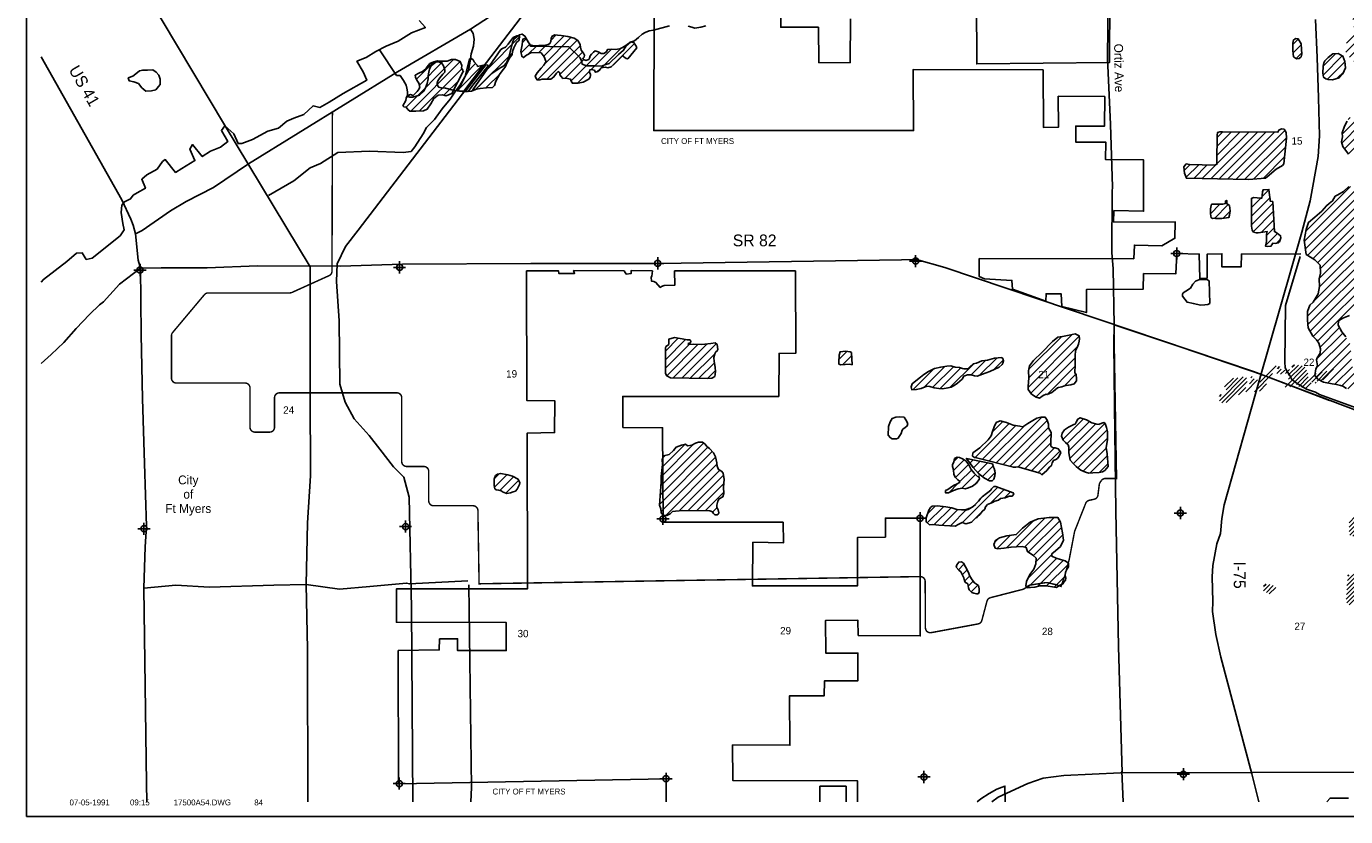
# Model space of a CAD drawing. Extents: x 212512 to 260703, y 827727 to 859724.
# Tile 1 of 3: x 212512 to 239392, y 828224 to 844323. Entities that reach past the tile are written whole.
import ezdxf
from ezdxf.enums import TextEntityAlignment as Align

# ---------------------------------------------------------------- set-up
doc = ezdxf.new("R2010")
doc.units = 0
doc.header["$LTSCALE"] = 800
doc.header["$PDMODE"] = 34
doc.header["$PDSIZE"] = 125
doc.linetypes.add('DASHED', pattern=[0])
doc.linetypes.add('STREAM', pattern=[0])
doc.layers.get('0').update_dxf_attribs({"linetype": 'CONTINUOUS'})
for name, color, linetype in [('BORDER', 1, 'CONTINUOUS'), ('CITY', 14, 'DASHED'), ('MAJROADS', 9, 'CONTINUOUS'), ('RR', 13, 'CONTINUOUS'), ('SEC', 2, 'CONTINUOUS'), ('TEXT', 7, 'CONTINUOUS'), ('TRUNKS', 5, 'STREAM'), ('WATER', 4, 'CONTINUOUS'), ('WETDBA', 11, 'CONTINUOUS'), ('WETFILL', 12, 'CONTINUOUS'), ('WSHEDS', 3, 'CONTINUOUS')]:
    doc.layers.add(name, color=color, linetype=linetype)

# ---------------------------------------------------------------- blocks, each defined once
blk = doc.blocks.new('*X')
at = {"color": 0}
for p, q in [((236547, 851377), (236801, 851631)), ((236661, 851313), (236957, 851609)), ((237278, 851577), (237393, 851693)), ((237294, 851417), (237537, 851659)), ((237409, 851354), (237627, 851573)), ((234784, 850674), (235557, 851447)), ((234912, 850625), (235635, 851348)), ((235260, 851327), (235414, 851481)), ((235995, 850825), (236458, 851287)), ((236817, 851292), (237019, 851495)), ((234623, 850689), (235138, 851204)), ((234794, 850330), (235706, 851243)), ((234892, 851136), (235016, 851260)), ((234986, 850346), (235772, 851132)), ((235840, 850847), (236153, 851160)), ((236155, 850808), (236604, 851256)), ((236280, 850756), (236768, 851243)), ((236421, 850720), (236885, 851184)), ((235515, 850698), (235626, 850809)), ((235735, 850918), (235780, 850963)), ((234738, 850452), (234754, 850467)), ((235165, 850348), (235315, 850498)), ((233613, 849856), (233733, 849977)), ((237223, 849754), (237463, 849994)), ((237255, 849609), (237602, 849956)), ((233431, 849145), (234083, 849796)), ((233466, 849356), (233953, 849843)), ((233488, 849555), (233860, 849927)), ((237373, 849551), (237662, 849839)), ((233545, 849082), (233824, 849360)), ((233672, 849032), (233817, 849177)), ((234892, 849191), (234897, 849196)), ((234916, 849038), (235081, 849203)), ((234985, 848930), (235265, 849210)), ((235107, 848876), (235448, 849217)), ((235228, 848820), (235632, 849224)), ((235422, 848837), (235777, 849192)), ((235606, 848845), (235791, 849029)), ((230008, 846075), (231816, 847882)), ((231444, 847687), (231691, 847934)), ((230175, 846065), (231815, 847705)), ((230406, 846119), (231835, 847549)), ((229557, 846684), (230120, 847248)), ((229632, 846936), (230071, 847375)), ((229698, 847179), (229906, 847387)), ((229855, 846099), (231089, 847333)), ((230972, 846509), (231856, 847392)), ((231734, 847093), (231902, 847262)), ((229317, 846268), (230156, 847106)), ((229427, 846201), (230202, 846976)), ((229561, 846158), (230457, 847054)), ((229702, 846122), (230739, 847159)), ((239396, 843795), (240236, 844636)), ((239471, 843694), (240350, 844573)), ((239536, 844466), (239888, 844818)), ((239556, 844309), (240009, 844762)), ((239614, 844190), (240120, 844697)), ((239655, 844762), (239712, 844819)), ((239562, 843608), (240463, 844509)), ((239652, 843522), (240596, 844465)), ((239858, 843550), (240751, 844443)), ((239984, 843499), (240899, 844414)), ((240310, 843648), (240997, 844336)), ((243620, 844131), (243880, 844391)), ((243631, 843964), (244078, 844412)), ((243641, 843798), (244254, 844410)), ((243652, 843632), (244429, 844409)), ((243653, 843456), (244607, 844410)), ((243654, 843281), (244787, 844414)), ((243654, 842750), (245302, 844398)), ((243654, 842573), (245363, 844283)), ((243655, 843105), (244961, 844411)), ((243655, 842928), (245131, 844404)), ((243657, 844344), (243660, 844348)), ((221894, 843441), (222560, 844107)), ((222615, 843985), (222703, 844073)), ((222924, 843233), (223733, 844043)), ((223053, 843716), (223467, 844130)), ((223070, 843556), (223614, 844100)), ((223202, 844042), (223309, 844148)), ((238315, 843952), (238429, 844066)), ((239408, 843984), (239610, 844186)), ((240433, 843595), (241094, 844256)), ((240483, 843469), (241248, 844233)), ((240537, 843346), (241416, 844225)), ((240622, 843253), (241471, 844103)), ((243653, 842396), (245351, 844094)), ((221672, 843042), (222417, 843787)), ((222593, 843786), (222768, 843962)), ((222738, 843755), (222913, 843930)), ((222946, 843786), (223107, 843947)), ((223117, 843249), (223797, 843930)), ((223384, 843340), (223847, 843803)), ((223611, 843214), (224188, 843790)), ((224017, 843442), (224434, 843859)), ((224228, 843477), (224629, 843878)), ((224458, 843530), (224903, 843975)), ((238321, 843781), (238487, 843947)), ((238385, 843669), (238500, 843783)), ((238937, 843513), (239192, 843768)), ((240735, 843190), (241485, 843940)), ((220247, 842677), (221217, 843648)), ((220345, 842599), (221352, 843606)), ((220461, 843245), (220816, 843600)), ((220520, 843127), (221003, 843611)), ((221322, 843046), (221806, 843530)), ((221471, 843372), (221666, 843567)), ((221530, 843607), (221586, 843664)), ((223484, 843263), (223867, 843646)), ((238932, 843332), (239323, 843723)), ((239024, 843247), (239376, 843599)), ((243709, 842275), (245133, 843698)), ((243808, 842197), (245156, 843546)), ((220523, 842601), (221384, 843461)), ((221020, 842920), (221320, 843220)), ((221876, 843069), (222171, 843365)), ((223742, 843167), (223985, 843411)), ((224152, 843401), (224193, 843442)), ((239221, 843267), (239353, 843399)), ((240850, 843129), (241173, 843452)), ((240986, 843087), (241159, 843260)), ((242742, 843075), (242932, 843265)), ((242770, 842927), (243127, 843284)), ((242870, 842850), (243274, 843254)), ((243029, 842833), (243418, 843221)), ((243920, 842133), (245261, 843473)), ((244056, 842091), (245334, 843370)), ((244194, 842052), (245367, 843226)), ((243216, 842842), (243385, 843012)), ((220250, 842858), (220322, 842929)), ((238855, 839012), (242259, 842416)), ((239326, 842134), (239599, 842407)), ((239443, 842428), (239484, 842470)), ((239447, 841725), (240162, 842440)), ((239583, 841684), (240393, 842495)), ((239692, 841616), (240700, 842625)), ((239771, 841519), (240827, 842575)), ((239863, 841434), (240913, 842484)), ((240019, 841414), (241029, 842423)), ((240567, 841078), (241896, 842406)), ((240663, 840996), (242080, 842414)), ((236642, 841219), (237593, 842169)), ((236768, 841521), (237418, 842171)), ((236771, 841701), (237243, 842173)), ((236774, 841880), (237068, 842175)), ((236777, 842060), (236893, 842177)), ((236815, 841215), (237768, 842168)), ((236988, 841211), (237943, 842166)), ((237161, 841207), (238153, 842199)), ((238615, 838419), (242432, 842236)), ((238740, 838720), (242403, 842383)), ((239313, 841945), (239691, 842323)), ((239370, 841825), (239944, 842399)), ((240175, 841393), (241178, 842396)), ((240307, 841348), (241328, 842368)), ((240351, 841215), (241497, 842361)), ((240412, 841099), (241712, 842399)), ((237334, 841203), (238185, 842054)), ((238624, 838251), (242437, 842063)), ((238666, 838116), (242443, 841893)), ((244356, 842038), (244431, 842113)), ((237518, 841210), (238167, 841859)), ((237710, 841226), (238147, 841663)), ((238730, 838003), (242449, 841722)), ((236102, 841386), (236227, 841510)), ((236141, 841248), (236398, 841505)), ((236296, 841226), (236570, 841499)), ((236469, 841222), (236755, 841508)), ((238817, 837913), (242455, 841551)), ((239665, 838585), (242462, 841381)), ((238585, 840156), (239491, 841062)), ((239986, 838728), (242486, 841228)), ((241074, 839640), (242525, 841091)), ((237473, 840812), (237487, 840826)), ((237473, 840635), (237661, 840823)), ((237474, 840459), (237848, 840833)), ((237687, 840849), (237829, 840992)), ((238551, 839945), (239646, 841040)), ((238574, 839792), (239740, 840958)), ((238619, 839660), (239835, 840876)), ((238727, 839591), (239994, 840858)), ((238821, 839509), (240138, 840825)), ((238875, 839386), (240279, 840790)), ((241381, 839770), (242633, 841022)), ((241547, 839760), (242655, 840867)), ((236636, 840505), (236832, 840701)), ((236720, 840412), (237001, 840693)), ((236898, 840414), (237035, 840551)), ((237474, 840282), (237909, 840717)), ((237507, 840139), (237918, 840550)), ((238853, 839187), (240453, 840787)), ((241763, 839798), (242734, 840769)), ((241964, 839823), (242743, 840602)), ((237672, 840127), (237928, 840383)), ((242149, 839831), (242698, 840380)), ((244560, 839943), (245013, 840397)), ((244632, 839839), (245234, 840441)), ((244765, 839795), (245256, 840286)), ((237766, 839867), (238004, 840105)), ((237782, 840060), (237937, 840216)), ((237980, 839905), (238066, 839991)), ((242274, 839780), (242712, 840217)), ((242455, 839783), (242765, 840094)), ((244938, 839792), (245227, 840081)), ((240175, 838741), (241042, 839608)), ((240319, 838708), (240967, 839356)), ((240599, 838811), (240929, 839141)), ((242052, 838850), (242277, 839076)), ((242076, 838698), (242535, 839157)), ((242174, 838618), (242596, 839041)), ((240491, 838704), (240509, 838722)), ((242258, 838526), (242578, 838845)), ((242382, 838473), (242579, 838670)), ((238870, 837789), (239268, 838188)), ((225531, 837709), (225793, 837971)), ((225532, 837533), (225943, 837944)), ((225533, 837357), (226017, 837841)), ((225558, 837206), (226198, 837846)), ((225691, 837161), (226384, 837855)), ((225865, 837158), (226565, 837859)), ((232923, 836969), (233965, 838011)), ((232939, 837161), (233823, 838046)), ((232939, 837339), (233600, 837999)), ((238790, 837179), (239476, 837865)), ((238798, 837364), (239409, 837974)), ((238804, 837547), (239333, 838075)), ((226039, 837156), (226538, 837655)), ((229069, 837534), (229238, 837703)), ((229141, 837430), (229330, 837618)), ((231930, 837214), (232283, 837566)), ((232979, 836849), (233925, 837795)), ((233079, 836771), (233881, 837573)), ((238889, 837101), (239501, 837714)), ((226213, 837153), (226531, 837471)), ((226387, 837150), (226550, 837313)), ((229319, 837431), (229336, 837448)), ((230578, 836922), (231002, 837346)), ((230806, 836973), (231228, 837396)), ((230980, 836970), (231400, 837390)), ((231129, 836943), (231551, 837365)), ((231333, 836970), (231814, 837451)), ((231765, 837225), (232060, 837520)), ((232217, 837324), (232416, 837523)), ((233308, 836823), (233877, 837393)), ((239022, 837057), (239510, 837546)), ((239173, 837032), (239531, 837389)), ((239315, 836997), (239634, 837316)), ((233655, 836994), (233898, 837237)), ((239435, 836940), (239762, 837267)), ((239583, 836912), (239771, 837100)), ((231845, 835538), (232538, 836230)), ((232201, 836070), (232405, 836274)), ((232270, 835432), (233200, 836362)), ((232411, 835396), (233312, 836297)), ((233630, 835908), (234051, 836329)), ((233714, 835816), (234174, 836276)), ((233752, 835677), (234302, 836226)), ((233774, 835521), (234486, 836234)), ((231990, 835505), (232674, 836189)), ((232130, 835469), (232854, 836193)), ((232551, 835359), (233341, 836149)), ((232719, 835351), (233392, 836023)), ((233844, 835415), (234532, 836103)), ((225430, 834779), (226399, 835748)), ((225444, 834970), (226309, 835835)), ((225445, 835148), (226107, 835809)), ((225470, 835349), (225929, 835808)), ((232856, 835311), (233384, 835839)), ((232993, 835271), (233461, 835739)), ((233935, 835329), (234538, 835932)), ((234044, 835262), (234513, 835731)), ((225416, 834588), (226488, 835661)), ((225444, 834440), (226552, 835548)), ((225479, 835535), (225526, 835582)), ((231403, 835449), (231498, 835544)), ((231405, 835275), (231622, 835491)), ((231735, 835427), (231800, 835493)), ((231811, 835327), (231946, 835462)), ((231896, 835235), (232093, 835431)), ((233130, 835231), (233570, 835672)), ((234183, 835223), (234534, 835575)), ((222049, 835111), (222147, 835208)), ((222049, 834934), (222304, 835189)), ((222161, 834869), (222437, 835145)), ((225541, 834360), (226583, 835402)), ((225810, 834452), (226639, 835281)), ((225993, 834458), (226716, 835182)), ((231443, 835135), (231708, 835400)), ((231525, 835041), (231770, 835285)), ((231575, 834914), (231852, 835191)), ((231992, 835154), (232210, 835372)), ((232100, 835085), (232248, 835233)), ((234367, 835231), (234547, 835411)), ((222281, 834813), (222542, 835073)), ((226167, 834456), (226723, 835012)), ((231307, 834823), (231500, 835016)), ((231583, 834215), (232305, 834937)), ((231814, 834976), (231905, 835067)), ((232148, 834603), (232434, 834889)), ((226341, 834453), (226721, 834833)), ((232438, 834716), (232564, 834842)), ((226492, 834427), (226585, 834520)), ((230868, 834207), (231199, 834538)), ((230869, 834385), (231037, 834553)), ((231010, 834172), (231355, 834517)), ((231173, 834158), (231493, 834479)), ((231339, 834148), (231675, 834484)), ((231764, 834219), (232044, 834499)), ((232482, 833699), (233036, 834254)), ((232681, 833722), (233268, 834309)), ((232850, 833714), (233454, 834318)), ((232925, 833612), (233566, 834253)), ((233030, 833541), (233605, 834115)), ((232246, 833817), (232315, 833886)), ((232289, 833683), (232561, 833955)), ((233082, 833416), (233631, 833965)), ((232915, 833072), (233407, 833564)), ((233504, 833660), (233593, 833750)), ((231502, 833250), (231616, 833364)), ((232908, 832888), (233504, 833484)), ((233112, 832915), (233640, 833443)), ((233298, 832924), (233744, 833370)), ((231581, 833152), (231679, 833251)), ((231629, 833023), (231730, 833124)), ((231703, 832921), (231801, 833019)), ((233451, 832901), (233681, 833131)), ((231761, 832802), (231898, 832939)), ((231901, 832765), (231904, 832768))]:
    blk.add_line(p, q, dxfattribs=at)
blk = doc.blocks.new('LOGON')
at = {"color": 0}
blk.add_attdef('DATE', text='', height=1, dxfattribs=at).set_placement((-1.87, 1.76), align=Align.RIGHT)
for tag, p in [('TIME', (1.56, 1.76)), ('DRAWING', (8.97, 1.76)), ('OPERATOR', (22.66, 1.76))]:
    blk.add_attdef(tag, p, '', height=1, dxfattribs=at)

msp = doc.modelspace()

# ---------------------------------------------------------------- linework, layer by layer
at = {"layer": 'BORDER', "color": 0}
msp.add_lwpolyline([(212512, 828224), (212512, 859724), (260512, 859724), (260512, 828224)], close=True, dxfattribs=at)
at = {"layer": 'CITY', "color": 0}
for points in [[(227875, 844890), (227883, 844304), (228650, 844305), (228660, 843581), (229299, 843587), (229301, 844475)], [(231872, 844863), (231875, 843560), (234578, 843587), (234589, 844935)], [(238478, 839692), (237269, 839683), (237260, 839421), (236872, 839421), (236872, 839692), (236574, 839683), (236574, 839196), (236418, 839185), (236411, 839683), (235952, 839696), (235932, 839280), (235274, 839286), (235270, 838972), (234110, 838961), (234110, 838492), (233608, 838615), (233595, 838876), (233288, 838876), (233286, 838728), (232605, 838967), (232592, 839148), (232031, 839179), (231924, 839229), (231927, 839593), (235074, 839590), (235089, 839869), (235644, 839854), (235915, 840006), (235922, 840340), (234665, 840336), (234672, 840569), (235274, 840558), (235275, 841604), (234498, 841614), (234505, 841967), (233894, 841966), (233894, 842291), (234480, 842291), (234485, 842894), (233536, 842899), (233542, 842273), (233234, 842264), (233226, 843437), (230582, 843446), (230589, 842200), (225294, 842201), (225303, 844691)], [(238478, 839692), (237269, 839683), (237260, 839421), (236872, 839421), (236872, 839692), (236574, 839683), (236574, 839196), (236418, 839185), (236411, 839683), (235952, 839696), (235932, 839280), (235274, 839286), (235270, 838972), (234110, 838961), (234110, 838492), (233608, 838615), (233595, 838876), (233288, 838876), (233286, 838728), (232605, 838967), (232592, 839148), (232031, 839179), (231924, 839229), (231927, 839593), (235074, 839590), (235089, 839869), (235644, 839854), (235915, 840006), (235922, 840340), (234665, 840336), (234672, 840569), (235274, 840558), (235275, 841604), (234498, 841614), (234505, 841967), (233894, 841966), (233894, 842291), (234480, 842291), (234485, 842894), (233536, 842899), (233542, 842273), (233234, 842264), (233226, 843437), (230582, 843446), (230589, 842200), (225294, 842201), (225298, 843171)], [(239904, 836444), (238857, 836822), (238776, 836868), (238595, 836931), (238406, 837048), (238297, 837129), (238252, 837211), (238189, 837310), (238162, 837373), (238153, 837481), (238170, 838637), (238463, 839635)], [(225547, 828524), (225546, 828994), (220092, 828895), (220088, 831607), (220925, 831621), (220930, 831844), (221299, 831847), (221297, 831607), (222289, 831607), (222291, 832176), (220051, 832184), (220051, 832861), (222720, 832862), (222718, 836039), (223273, 836046), (223276, 836695), (222710, 836701), (222705, 839341), (223354, 839340), (223363, 839286), (223681, 839290), (223661, 839349), (224690, 839340), (224735, 839277), (224834, 839286), (224834, 839349), (225267, 839340), (225258, 839232), (225245, 839216), (225249, 839130), (225299, 839128), (225339, 839108), (225426, 839005), (225456, 839027), (225509, 839043), (225721, 839050), (225718, 839340), (228182, 839340), (228187, 837663), (227848, 837662), (227842, 836785), (224663, 836786), (224667, 836153), (225475, 836146), (225484, 834224), (227930, 834222), (227938, 833800), (227316, 833813), (227306, 832924), (229443, 832924), (229445, 833908), (230016, 833917), (230014, 834305), (230720, 834303), (230726, 831905), (229460, 831914), (229452, 832227), (228795, 832220), (228800, 831555), (229454, 831557), (229455, 830992), (228777, 830993), (228768, 830686), (228064, 830686), (228070, 829677), (226900, 829685), (226903, 828961), (229445, 828954), (229447, 828524)], [(229216, 828524), (229215, 828844), (228681, 828842), (228679, 828524)], [(231885, 828524), (231962, 828588), (232132, 828692), (232288, 828782), (232450, 828846), (232454, 828524)], [(239012, 828524), (239075, 828602), (239450, 828603)]]:
    msp.add_lwpolyline(points, dxfattribs=at)
at = {"layer": 'MAJROADS', "color": 0}
for points in [[(237622, 854183), (235585, 852966), (233565, 851733), (231116, 850226), (225316, 846641), (223287, 845391), (221561, 844264), (220072, 843395), (217041, 841524), (216326, 841043), (215770, 840754), (215451, 840564), (214869, 840166), (214735, 840100)], [(212812, 848562), (213075, 848117), (213298, 847738), (214324, 846054), (216550, 842317), (218293, 839424), (218294, 836841), (218298, 835165), (218240, 834210), (218214, 832954), (218238, 831638), (218250, 828524)], [(234553, 844948), (234543, 843675), (234600, 842325), (234641, 841051), (234632, 840959), (234631, 839710), (234654, 839392), (234679, 838235), (234668, 837867), (234684, 836593), (234710, 834447), (234765, 831690), (234837, 829119)], [(238779, 844466), (238815, 843692), (238836, 842868), (238857, 842095), (238834, 841671), (238726, 841069), (238667, 840770), (238497, 840128), (237633, 837105), (236917, 834578), (236872, 834299), (236839, 833989), (236769, 833780), (236687, 833337), (236672, 833109), (236689, 832604), (236679, 832404), (236746, 831933), (236850, 831473), (237479, 829096), (237626, 828524)], [(221561, 844264), (221617, 844181), (221633, 844063), (221624, 843921), (221572, 843762), (221554, 843611), (221520, 843427), (221443, 843294), (221341, 843118), (221257, 843002), (221147, 842843), (220986, 842643), (220825, 842427), (220665, 842260), (220597, 842135), (220427, 841868), (220351, 841777), (220192, 841753), (219505, 841783), (218859, 841754), (218506, 841530), (218296, 841440), (217958, 841174), (217445, 840876)], [(212812, 843704), (214455, 840789), (214637, 840394), (214686, 840276), (214735, 840100), (214790, 839563), (214839, 839395), (214842, 838742), (214854, 838038), (214877, 836739), (214918, 835415), (214959, 834141), (214930, 833722), (214907, 832876), (214962, 828896), (214966, 828524)], [(245084, 834470), (244800, 834598), (244524, 834667), (241248, 835881), (237513, 837291), (231228, 839408), (230651, 839571), (230341, 839565), (225405, 839493), (222791, 839495), (220177, 839481), (218911, 839441), (218911, 839441), (217219, 839445), (216196, 839402), (215258, 839401), (214839, 839395)], [(214839, 839395), (214407, 839072), (214086, 838714), (214001, 838648), (213799, 838456), (213529, 838165), (213275, 837882), (213014, 837641), (212812, 837458)], [(221508, 833029), (220317, 832963), (220259, 832980), (219513, 832910), (218892, 832856), (218214, 832954), (217552, 832942), (216245, 832901), (215558, 832940), (214907, 832876)], [(221528, 832948), (221582, 828818), (221568, 828524)], [(239660, 829126), (237457, 829120), (234803, 829119), (233653, 829063), (233231, 829009), (232918, 828901), (232310, 828621), (232186, 828524)], [(234835, 829151), (234857, 828524)]]:
    msp.add_lwpolyline(points, dxfattribs=at)
at = {"layer": 'RR', "color": 0}
msp.add_lwpolyline([(223083, 845154), (219270, 840169), (219012, 839841), (218847, 839486), (218833, 839127), (218884, 838323), (218898, 837032), (219007, 836670), (219188, 836328), (219497, 835987), (219717, 835709), (219990, 835348), (220202, 835142), (220311, 834732), (220362, 832480), (220383, 828524)], dxfattribs=at)
at = {"layer": 'SEC', "color": 0}
for p in [(235952, 839696), (214828, 839358), (220115, 839413), (225377, 839493), (230631, 839540), (225483, 834290), (230720, 834303), (236024, 834408), (214908, 834087), (220237, 834134), (220108, 828898), (225546, 828994), (230800, 829033), (236087, 829088)]:
    msp.add_point(p, dxfattribs=at)
at = {"layer": 'TRUNKS', "color": 0}
for points in [[(219705, 843848), (220055, 843323), (220125, 843325), (220198, 843218), (220252, 843123), (220263, 843061), (220274, 842987), (220279, 842928), (220287, 842895), (220328, 842881), (220389, 842883), (220519, 842925), (220609, 843003), (220643, 843072), (220681, 843156), (220699, 843254), (220698, 843315), (220714, 843389), (220726, 843454), (220752, 843510), (220801, 843552), (220857, 843594), (220914, 843601), (220957, 843578), (220995, 843547), (221020, 843498), (221036, 843434), (221039, 843391), (220996, 843348), (220935, 843273), (220896, 843213), (220884, 843166), (220889, 843122), (220914, 843086), (220960, 843074), (221049, 843065), (221236, 843020), (221394, 842998), (221501, 842997), (221578, 843000), (221660, 843039), (221763, 843130), (221996, 843363), (222146, 843466), (222241, 843520), (222288, 843571), (222337, 843661), (222359, 843748), (222421, 844012), (222453, 844070), (222502, 844112), (222560, 844154), (222613, 844166), (222669, 844127), (222702, 844063), (222750, 843987), (222781, 843923), (223566, 843909), (223798, 843680), (223826, 843618), (223835, 843555), (223926, 843519), (224116, 843518), (224229, 843511), (224300, 843541), (224388, 843565), (224579, 843747), (224679, 843836), (224730, 843928), (224824, 844002), (224901, 844028), (224982, 844094), (225056, 844163), (225122, 844196), (225200, 844233), (225287, 844248), (225617, 844335)], [(225997, 844326), (226073, 844309), (226133, 844287), (226254, 844310), (226359, 844331)]]:
    msp.add_lwpolyline(points, dxfattribs=at)
at = {"layer": 'WATER', "color": 0}
msp.add_lwpolyline([(212812, 839111), (212860, 839169), (213339, 839534), (213532, 839701), (213650, 839709), (213733, 839574), (213850, 839599), (214422, 840056), (214506, 840181), (214474, 840307), (214441, 840533), (214459, 840684), (214510, 840751), (214636, 840808), (214686, 840884), (214770, 840933), (214938, 841024), (214864, 841209), (214965, 841301), (215175, 841417), (215284, 841567), (215343, 841608), (215551, 841348), (215677, 841431), (215946, 841588), (215839, 841823), (215898, 841915), (216097, 841671), (216265, 841779), (216467, 841862), (216618, 841978), (216485, 842205), (216553, 842297), (216736, 842137), (216827, 841935), (216903, 841935), (217121, 842017), (217432, 842191), (217650, 842249), (217818, 842390), (217961, 842456), (218162, 842531), (218355, 842705), (218489, 842671), (218682, 842779), (218968, 842953), (219447, 843227), (219372, 843395), (219248, 843613), (219433, 843687), (219634, 843812), (219844, 843920), (220088, 844019), (220357, 844193), (220642, 844300), (220517, 844443)], dxfattribs=at)
msp.add_lwpolyline([(215091, 843439), (214982, 843431), (214882, 843432), (214815, 843416), (214739, 843358), (214680, 843308), (214588, 843275), (214604, 843216), (214704, 843190), (214796, 843156), (214863, 843072), (214946, 843004), (215063, 843012), (215147, 843028), (215206, 843095), (215240, 843136), (215241, 843245), (215208, 843329), (215158, 843388)], close=True, dxfattribs=at)
at = {"layer": 'WETDBA', "color": 0}
for points in [[(222551, 844132), (222503, 844131), (222433, 844098), (222363, 844009), (222327, 843958), (222277, 843898), (222211, 843874), (222181, 843850), (221607, 843031), (221755, 843056), (221888, 843070), (222010, 843079), (222048, 843119), (222079, 843210), (222155, 843342), (222228, 843445), (222270, 843495), (222305, 843586), (222358, 843678), (222413, 843749), (222419, 843809), (222442, 843883), (222477, 843951), (222501, 843997), (222537, 844026), (222552, 844046), (222552, 844081), (222561, 844092), (222564, 844096), (222557, 844112)], [(224951, 843889), (224766, 843664), (224763, 843663), (224731, 843669), (224688, 843705), (224679, 843712), (224666, 843728), (224595, 843664), (224488, 843556), (224424, 843500), (224362, 843477), (224315, 843489), (224225, 843477), (224203, 843454), (224187, 843434), (224157, 843402), (224134, 843398), (224107, 843389), (224096, 843413), (224087, 843429), (224022, 843443), (223994, 843440), (223984, 843406), (223985, 843382), (224006, 843351), (224006, 843321), (224000, 843291), (223969, 843246), (223857, 843187), (223755, 843168), (223636, 843164), (223612, 843210), (223596, 843250), (223504, 843265), (223444, 843259), (223409, 843302), (223384, 843335), (223380, 843379), (223347, 843401), (223316, 843370), (223259, 843295), (223197, 843248), (223099, 843249), (223018, 843249), (222972, 843233), (222927, 843230), (222896, 843260), (222880, 843310), (222921, 843379), (223002, 843471), (223055, 843535), (223091, 843586), (223098, 843616), (223065, 843700), (222998, 843785), (222805, 843789), (222703, 843737), (222640, 843687), (222604, 843714), (222589, 843814), (222611, 843949), (222618, 844014), (222628, 844064), (222696, 844086), (222732, 844018), (222778, 843946), (222855, 843924), (222955, 843934), (223063, 843934), (223142, 843957), (223179, 843971), (223198, 844014), (223207, 844078), (223228, 844124), (223282, 844150), (223337, 844147), (223406, 844140), (223541, 844119), (223672, 844086), (223748, 844033), (223795, 843956), (223800, 843900), (223818, 843841), (223866, 843780), (223887, 843739), (223880, 843698), (223855, 843673), (223850, 843653), (223908, 843631), (223969, 843649), (223987, 843673), (224002, 843724), (224026, 843760), (224066, 843799), (224092, 843821), (224099, 843828), (224162, 843802), (224226, 843773), (224279, 843773), (224332, 843802), (224349, 843850), (224444, 843860), (224506, 843852), (224601, 843863), (224661, 843895), (224724, 843931), (224780, 843973), (224814, 844008), (224899, 843986), (224908, 843962), (224937, 843921), (224941, 843903)], [(238442, 843671), (238392, 843665), (238327, 843703), (238317, 843832), (238315, 843960), (238325, 844032), (238370, 844078), (238427, 844069), (238484, 843969), (238496, 843856), (238501, 843755), (238487, 843705)], [(238991, 843256), (238943, 843288), (238924, 843367), (238937, 843515), (238951, 843582), (238967, 843624), (239034, 843686), (239128, 843761), (239240, 843773), (239332, 843717), (239376, 843605), (239389, 843478), (239334, 843358), (239257, 843278), (239121, 843236), (239036, 843244)], [(221420, 843416), (221183, 842953), (221067, 842905), (220993, 842929), (220899, 842920), (220811, 842855), (220754, 842742), (220679, 842639), (220606, 842603), (220447, 842599), (220328, 842599), (220283, 842632), (220250, 842676), (220201, 842687), (220185, 842706), (220242, 842810), (220251, 842861), (220280, 842923), (220341, 842932), (220390, 842912), (220421, 842939), (220471, 842999), (220517, 843049), (220529, 843091), (220510, 843168), (220470, 843230), (220437, 843285), (220433, 843327), (220509, 843372), (220583, 843407), (220648, 843456), (220680, 843502), (220734, 843570), (220814, 843600), (220887, 843621), (220951, 843611), (221016, 843611), (221086, 843616), (221172, 843645), (221255, 843650), (221352, 843605), (221382, 843524), (221375, 843475), (221406, 843429), (221411, 843395)], [(221544, 843664), (221454, 843303), (221305, 843013), (221423, 843003), (221826, 843534), (221789, 843526), (221706, 843507), (221697, 843530), (221638, 843602), (221616, 843639), (221584, 843666)], [(221461, 843000), (221511, 842995), (221608, 843123), (221918, 843521), (221913, 843536), (221872, 843543)], [(237759, 841230), (237411, 841201), (236148, 841230), (236110, 841330), (236093, 841459), (236144, 841521), (236208, 841511), (236728, 841495), (236768, 841515), (236769, 841578), (236777, 842097), (236784, 842164), (236826, 842177), (236885, 842177), (238013, 842165), (238028, 842210), (238082, 842238), (238137, 842227), (238177, 842158), (238185, 842043), (238133, 841523), (238108, 841490), (237979, 841417), (237796, 841259)], [(237512, 840130), (237488, 840173), (237474, 840252), (237473, 840819), (237513, 840839), (237588, 840833), (237650, 840822), (237686, 840826), (237688, 840875), (237696, 840955), (237709, 840996), (237828, 841001), (237843, 840885), (237851, 840801), (237853, 840764), (237907, 840753), (237941, 840142), (238000, 840108), (238068, 840059), (238074, 840012), (238046, 839934), (238021, 839915), (237964, 839901), (237911, 839909), (237891, 839870), (237871, 839842), (237810, 839837), (237762, 839845), (237779, 839938), (237782, 840014), (237782, 840092), (237794, 840141), (237702, 840131), (237607, 840119), (237572, 840119)], [(236650, 840426), (236636, 840502), (236639, 840603), (236651, 840671), (236661, 840699), (236735, 840703), (236889, 840700), (236942, 840714), (236943, 840741), (236942, 840764), (236969, 840776), (236972, 840747), (236974, 840707), (237001, 840693), (237023, 840673), (237037, 840567), (237028, 840475), (237012, 840428), (236872, 840411), (236747, 840407), (236718, 840413), (236684, 840411)], [(236622, 838674), (236608, 839137), (236561, 839166), (236404, 839159), (236332, 839129), (236278, 839072), (236228, 838991), (236134, 838931), (236082, 838894), (236069, 838870), (236066, 838825), (236163, 838704), (236291, 838675), (236436, 838644), (236524, 838652), (236587, 838659)], [(226393, 837150), (225633, 837162), (225561, 837201), (225533, 837253), (225531, 837764), (225543, 837798), (225573, 837825), (225599, 837843), (225605, 837867), (225601, 837916), (225600, 837949), (225720, 837983), (225872, 837958), (225976, 837938), (226033, 837937), (226050, 837910), (226045, 837878), (226013, 837872), (225998, 837862), (226003, 837840), (226101, 837846), (226277, 837845), (226460, 837861), (226545, 837875), (226584, 837843), (226598, 837742), (226589, 837711), (226562, 837691), (226536, 837652), (226517, 837574), (226526, 837493), (226548, 837382), (226551, 837283), (226549, 837245), (226549, 837228), (226540, 837193), (226524, 837180), (226507, 837172), (226476, 837157)], [(233903, 837229), (233911, 837145), (233905, 837099), (233862, 837043), (233795, 837020), (233701, 837008), (233641, 836990), (233607, 836980), (233544, 836968), (233519, 836959), (233471, 836917), (233406, 836866), (233314, 836821), (233291, 836829), (233232, 836806), (233153, 836752), (233085, 836767), (232991, 836832), (232926, 836926), (232922, 836985), (232939, 837162), (232933, 837308), (232954, 837410), (233034, 837517), (233201, 837680), (233418, 837906), (233529, 837989), (233621, 838002), (233762, 838034), (233880, 838057), (233965, 838018), (233967, 837956), (233960, 837908), (233949, 837849), (233920, 837782), (233890, 837710), (233883, 837618), (233880, 837557), (233878, 837430), (233875, 837267)], [(229337, 837426), (229327, 837678), (229299, 837696), (229205, 837707), (229091, 837695), (229073, 837628), (229067, 837484), (229066, 837442), (229105, 837425), (229193, 837436), (229282, 837444)], [(232387, 837574), (232236, 837563), (232092, 837525), (231977, 837507), (231869, 837460), (231806, 837449), (231745, 837394), (231696, 837349), (231618, 837343), (231584, 837356), (231526, 837372), (231435, 837381), (231347, 837405), (231264, 837401), (231141, 837383), (231015, 837352), (230895, 837294), (230800, 837232), (230730, 837177), (230638, 837104), (230559, 837044), (230539, 836978), (230552, 836921), (230642, 836925), (230745, 836949), (230859, 836994), (230922, 836989), (231011, 836960), (231103, 836945), (231175, 836938), (231290, 836957), (231352, 836976), (231436, 837022), (231486, 837054), (231576, 837137), (231613, 837197), (231687, 837225), (231760, 837226), (231829, 837201), (231884, 837197), (231996, 837237), (232145, 837290), (232336, 837379), (232391, 837433), (232404, 837459), (232405, 837461), (232420, 837511), (232411, 837546)], [(230334, 836027), (230297, 835969), (230272, 835937), (230243, 835922), (230151, 835920), (230119, 835938), (230070, 835993), (230081, 836174), (230113, 836265), (230150, 836332), (230230, 836365), (230301, 836368), (230395, 836363), (230434, 836306), (230471, 836235), (230461, 836183), (230411, 836144), (230408, 836143), (230376, 836121), (230354, 836097)], [(233587, 835639), (233557, 835569), (233518, 835521), (233487, 835496), (233439, 835476), (233414, 835434), (233396, 835376), (233392, 835372), (233356, 835342), (233305, 835277), (233199, 835190), (233166, 835221), (232714, 835353), (232672, 835343), (232624, 835341), (231872, 835536), (231832, 835539), (231792, 835568), (231795, 835635), (231942, 835735), (232107, 835899), (232168, 835982), (232200, 836067), (232230, 836167), (232274, 836250), (232352, 836288), (232482, 836253), (232620, 836197), (232751, 836179), (232816, 836168), (232915, 836234), (233017, 836293), (233100, 836339), (233182, 836363), (233272, 836360), (233309, 836303), (233339, 836220), (233341, 836220), (233341, 836143), (233389, 836050), (233395, 835983), (233387, 835910), (233384, 835838), (233384, 835790), (233385, 835773), (233422, 835745), (233474, 835737), (233538, 835714), (233562, 835685), (233581, 835654)], [(234551, 835356), (234531, 835618), (234511, 835744), (234537, 835898), (234539, 836069), (234522, 836151), (234494, 836230), (234463, 836250), (234371, 836219), (234370, 836215), (234321, 836221), (234222, 836249), (234112, 836310), (233985, 836350), (233937, 836321), (233903, 836263), (233880, 836221), (233853, 836213), (233746, 836156), (233661, 836103), (233619, 836034), (233604, 835975), (233637, 835890), (233684, 835843), (233736, 835797), (233749, 835749), (233754, 835637), (233767, 835559), (233779, 835487), (233847, 835413), (233899, 835355), (233944, 835322), (233994, 835285), (234044, 835262), (234090, 835241), (234161, 835222), (234238, 835227), (234369, 835231), (234439, 835245), (234483, 835274)], [(226437, 834452), (225886, 834459), (225738, 834446), (225680, 834439), (225631, 834394), (225564, 834359), (225491, 834361), (225448, 834413), (225437, 834492), (225414, 834566), (225449, 835047), (225445, 835152), (225476, 835395), (225464, 835494), (225494, 835575), (225609, 835602), (225699, 835682), (225750, 835752), (225858, 835789), (225942, 835812), (225981, 835777), (226073, 835788), (226143, 835833), (226209, 835855), (226289, 835852), (226342, 835810), (226379, 835767), (226429, 835722), (226511, 835638), (226551, 835552), (226582, 835428), (226584, 835365), (226616, 835295), (226676, 835259), (226712, 835220), (226727, 835090), (226719, 834936), (226721, 834805), (226702, 834739), (226629, 834697), (226602, 834649), (226582, 834566), (226583, 834527), (226608, 834471), (226621, 834415), (226609, 834384), (226593, 834375), (226542, 834375), (226512, 834401), (226490, 834430)], [(231895, 835148), (231821, 835222), (231760, 835296), (231717, 835389), (231654, 835472), (231588, 835512), (231524, 835537), (231476, 835550), (231423, 835517), (231406, 835455), (231383, 835393), (231385, 835356), (231405, 835292), (231407, 835197), (231445, 835132), (231492, 835087), (231522, 835060), (231527, 835028), (231477, 835005), (231416, 834978), (231382, 834956), (231285, 834891), (231241, 834867), (231239, 834823), (231300, 834819), (231402, 834870), (231500, 834903), (231580, 834915), (231642, 834901), (231707, 834922), (231786, 834955), (231873, 835020), (231929, 835102), (231920, 835160)], [(232197, 835410), (231664, 835521), (231802, 835337), (231914, 835216), (232032, 835122), (232134, 835066), (232192, 835063), (232225, 835099), (232246, 835168), (232249, 835229), (232242, 835263), (232242, 835267), (232230, 835315), (232220, 835341)], [(222530, 835097), (222415, 835157), (222324, 835185), (222176, 835215), (222111, 835200), (222071, 835173), (222045, 835099), (222041, 835051), (222041, 834970), (222056, 834902), (222084, 834883), (222133, 834877), (222186, 834861), (222224, 834833), (222299, 834807), (222376, 834822), (222427, 834842), (222476, 834857), (222515, 834895), (222556, 834993), (222565, 835023)], [(233459, 832900), (233293, 832925), (233160, 832928), (233059, 832901), (233059, 832900), (232968, 832889), (232902, 832888), (232877, 832927), (232888, 833014), (232955, 833156), (233037, 833268), (233078, 833371), (233089, 833486), (233018, 833553), (232908, 833623), (232885, 833704), (232798, 833729), (232577, 833716), (232431, 833691), (232307, 833678), (232250, 833694), (232227, 833769), (232259, 833850), (232340, 833902), (232491, 833945), (232679, 833971), (232811, 834097), (232961, 834225), (233130, 834290), (233354, 834320), (233528, 834316), (233583, 834225), (233626, 834005), (233644, 833857), (233582, 833728), (233478, 833638), (233406, 833580), (233409, 833528), (233496, 833487), (233582, 833459), (233679, 833433), (233743, 833385), (233747, 833328), (233742, 833312), (233715, 833269), (233683, 833201), (233679, 833145), (233691, 833087), (233685, 833041), (233653, 832998), (233633, 832964), (233550, 832923), (233501, 832892)], [(231923, 832798), (231926, 832865), (231910, 832930), (231828, 832986), (231781, 833045), (231732, 833119), (231699, 833209), (231649, 833315), (231604, 833384), (231566, 833412), (231510, 833408), (231468, 833354), (231456, 833305), (231509, 833242), (231553, 833211), (231611, 833089), (231627, 833028), (231645, 832991), (231672, 832983), (231695, 832965), (231710, 832888), (231723, 832843), (231773, 832791), (231814, 832779), (231843, 832770), (231874, 832765), (231902, 832765)]]:
    msp.add_lwpolyline(points, close=True, dxfattribs=at)
for points in [[(239422, 842391), (239367, 842293), (239324, 842152), (239330, 842075), (239306, 841969), (239332, 841876), (239449, 841723)], [(239459, 841060), (239351, 840962), (239233, 840894), (239181, 840861), (239126, 840768), (239059, 840714), (239002, 840669), (238908, 840559), (238767, 840434), (238633, 840328), (238591, 840185), (238547, 839971), (238591, 839677), (238761, 839570), (238870, 839459), (238881, 839293), (238851, 839178), (238857, 839024), (238831, 838871), (238729, 838703), (238662, 838641), (238615, 838512), (238616, 838340), (238630, 838184), (238721, 838011), (238800, 837935), (238848, 837872), (238879, 837755), (238870, 837664), (238809, 837569), (238800, 837527), (238819, 837409), (238788, 837343), (238762, 837211), (238826, 837135), (238943, 837072), (239120, 837038), (239203, 837028), (239287, 837005), (239337, 836990), (239409, 836947)], [(239396, 837995), (239314, 838099), (239243, 838237), (239246, 838321), (239338, 838380), (239473, 838435)], [(231564, 834476), (231653, 834469), (231703, 834479), (231806, 834539), (231851, 834583), (231852, 834586), (231912, 834649), (231957, 834713), (231987, 834742), (232077, 834804), (232105, 834826), (232162, 834873), (232179, 834899), (232192, 834916), (232223, 834946), (232262, 834952), (232619, 834821), (232629, 834792), (232599, 834755), (232538, 834753), (232456, 834718), (232361, 834707), (232320, 834670), (232242, 834651), (232194, 834622), (232096, 834581), (232053, 834536), (232041, 834488), (231987, 834441), (231943, 834385), (231890, 834339), (231866, 834307)], [(231774, 834222), (231654, 834186), (231580, 834216), (231513, 834185), (231439, 834141), (231327, 834148), (231102, 834163), (230984, 834175), (230911, 834171), (230844, 834228), (230846, 834312), (230897, 834469), (230934, 834521), (230965, 834551), (231075, 834554), (231243, 834532), (231368, 834515), (231369, 834515), (231472, 834480), (231571, 834474), (231628, 834475), (231663, 834478), (231736, 834511)]]:
    msp.add_lwpolyline(points, dxfattribs=at)
at = {"layer": 'WSHEDS', "color": 0, "const_width": 30}
msp.add_lwpolyline([(223287, 845391), (221561, 844264), (220072, 843395), (218748, 842578), (218739, 839336, -0.293779), (218680, 839245), (217922, 838902, -0.106646), (217881, 838893), (216216, 838893, 0.221646), (216140, 838858), (215491, 838085, 0.176375), (215468, 838021), (215468, 837157, 0.414214), (215568, 837057), (216968, 837057, -0.414214), (217068, 836957), (217068, 836157, 0.414214), (217168, 836057), (217468, 836057, 0.414214), (217568, 836157), (217568, 836757, -0.414214), (217668, 836857), (220060, 836857, -0.414214), (220160, 836757), (220160, 835457, 0.414214), (220260, 835357), (220610, 835357, -0.414214), (220710, 835257), (220710, 834657, 0.414214), (220810, 834557), (221612, 834557, -0.409407), (221712, 834459), (221736, 832967), (230723, 833114, -0.417318), (230825, 833015), (230830, 832069, 0.467246), (230948, 831972), (231902, 832149, 0.289854), (231980, 832221), (232084, 832613, -0.273958), (232157, 832685), (232161, 832686, 0.002476), (232162, 832686), (232815, 832854, 0.091841), (232848, 832869), (232924, 832924, -0.116204), (232967, 832941), (233282, 832991, -0.097024), (233321, 832989), (233491, 832949, -0.029897), (233503, 832946), (233593, 832913), (233668, 833125, 0.018411), (233670, 833132), (233757, 833451, 0.019069), (233759, 833459), (233868, 834026, -0.046789), (233873, 834044), (234096, 834607, -0.250061), (234168, 834668), (234267, 834689, 0.318246), (234345, 834774), (234372, 834989, -0.130421), (234392, 835037), (234418, 835073, -0.236544), (234499, 835113), (234725, 835112), (234671, 838243), (236095, 837768), (237669, 837233), (239063, 836700)], format="xyb", dxfattribs=at)

# ---------------------------------------------------------------- block references
at = {"layer": 'TEXT', "color": 0, "xscale": 120, "yscale": 120, "zscale": 120}
msp.add_blockref('LOGON', (214436, 828241), dxfattribs=at).add_auto_attribs({'DATE': '07-05-1991', 'TIME': '09:15', 'OPERATOR': '84', 'DRAWING': '17500A54.DWG'})
at = {"layer": 'WETFILL', "color": 0}
msp.add_blockref('*X', (0, 0), dxfattribs=at)
msp.add_blockref('*X', (0, 0), dxfattribs=at)
msp.add_blockref('*X', (0, 0), dxfattribs=at)
msp.add_blockref('*X', (0, 0), dxfattribs=at)
msp.add_blockref('*X', (0, 0), dxfattribs=at)
msp.add_blockref('*X', (0, 0), dxfattribs=at)
msp.add_blockref('*X', (0, 0), dxfattribs=at)
msp.add_blockref('*X', (0, 0), dxfattribs=at)
msp.add_blockref('*X', (0, 0), dxfattribs=at)
msp.add_blockref('*X', (0, 0), dxfattribs=at)
msp.add_blockref('*X', (0, 0), dxfattribs=at)
msp.add_blockref('*X', (0, 0), dxfattribs=at)
msp.add_blockref('*X', (0, 0), dxfattribs=at)
msp.add_blockref('*X', (0, 0), dxfattribs=at)
msp.add_blockref('*X', (0, 0), dxfattribs=at)
msp.add_blockref('*X', (0, 0), dxfattribs=at)
msp.add_blockref('*X', (0, 0), dxfattribs=at)
msp.add_blockref('*X', (0, 0), dxfattribs=at)
msp.add_blockref('*X', (0, 0), dxfattribs=at)
msp.add_blockref('*X', (0, 0), dxfattribs=at)
msp.add_blockref('*X', (0, 0), dxfattribs=at)
msp.add_blockref('*X', (0, 0), dxfattribs=at)
msp.add_blockref('*X', (0, 0), dxfattribs=at)
msp.add_blockref('*X', (0, 0), dxfattribs=at)
msp.add_blockref('*X', (0, 0), dxfattribs=at)
msp.add_blockref('*X', (0, 0), dxfattribs=at)
msp.add_blockref('*X', (0, 0), dxfattribs=at)
msp.add_blockref('*X', (0, 0), dxfattribs=at)
msp.add_blockref('*X', (0, 0), dxfattribs=at)
msp.add_blockref('*X', (0, 0), dxfattribs=at)
msp.add_blockref('*X', (0, 0), dxfattribs=at)
msp.add_blockref('*X', (0, 0), dxfattribs=at)
msp.add_blockref('*X', (0, 0), dxfattribs=at)
msp.add_blockref('*X', (0, 0), dxfattribs=at)
msp.add_blockref('*X', (0, 0), dxfattribs=at)
msp.add_blockref('*X', (0, 0), dxfattribs=at)
at = {"layer": 'WETFILL', "color": 0, "xscale": 0.5, "yscale": 0.5, "zscale": 0.5}
msp.add_blockref('*X', (126696, 415357), dxfattribs=at)

# ---------------------------------------------------------------- texts
at = {"layer": 'MAJROADS', "color": 0}
for s, height, rotation, p in [('Ortiz Ave', 180, 271, (234675, 843969)), ('I-75', 240, 270, (237113, 833420))]:
    msp.add_text(s, height=height, rotation=rotation, dxfattribs=at).set_placement(p)
msp.add_text('SR 82', height=240, dxfattribs=at).set_placement((226905, 839843))
at = {"layer": 'TEXT', "color": 0}
msp.add_text('US 41', height=240, rotation=300, dxfattribs=at).set_placement((213366, 843439))
for s, height, p in [('CITY OF FT MYERS', 120, (225443, 841927)), ('15', 150, (238289, 841914)), ('22', 150, (238533, 837405)), ('CITY OF FT MYERS', 120, (222008, 828675))]:
    msp.add_text(s, height=height, dxfattribs=at).set_placement(p)
for s, height, p in [('19', 150, (222399, 837169)), ('21', 150, (233242, 837154)), ('24', 150, (217856, 836432)), ('City', 180, (215811, 834993)), ('of', 180, (215811, 834702)), ('Ft Myers', 180, (215811, 834410)), ('30', 150, (222631, 831878)), ('29', 150, (227981, 831937)), ('28', 150, (233315, 831922)), ('27', 150, (238459, 832026))]:
    msp.add_text(s, height=height, dxfattribs=at).set_placement(p, align=Align.CENTER)

doc.saveas('drawing.dxf')
